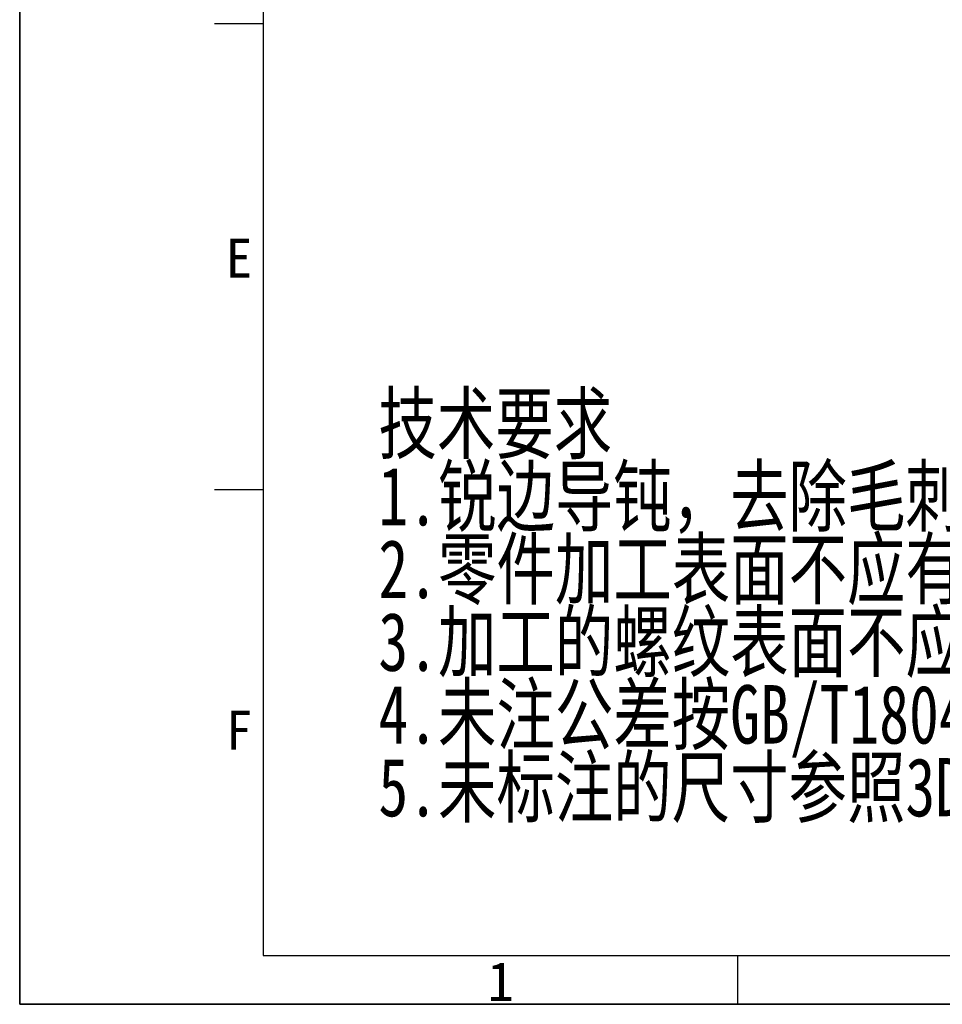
# Model space of a CAD drawing. Header units: millimetres. Extents: x 0 to 423, y 0 to 297.
# Tile 1 of 34: x 0 to 95, y 0 to 101. Entities that reach past the tile are written whole.
import ezdxf

# ---------------------------------------------------------------- set-up
doc = ezdxf.new("R2010")
doc.units = ezdxf.units.MM
doc.styles.add('SLDTEXTSTYLE1', font='SIMSUN.TTC')
doc.styles.add('SLDTEXTSTYLE3', font='HYSWLONGFANGSONG.TTF', dxfattribs={"bigfont": 'bigfont'})

# ---------------------------------------------------------------- blocks, each defined once
blk = doc.blocks.new('SW_NOTE_0_4')
at = {"color": 0, "linetype": 'Continuous', "lineweight": 18, "insert": (1.19, 4.65), "char_height": 4, "attachment_point": 2, "style": 'SLDTEXTSTYLE1'}
blk.add_mtext('E', dxfattribs=at)
blk = doc.blocks.new('SW_NOTE_0_5')
at = {"color": 0, "linetype": 'Continuous', "lineweight": 18, "insert": (1.19, 4.65), "char_height": 4, "attachment_point": 2, "style": 'SLDTEXTSTYLE1'}
blk.add_mtext('F', dxfattribs=at)
blk = doc.blocks.new('SW_NOTE_0_20')
at = {"color": 0, "linetype": 'Continuous', "lineweight": 18, "insert": (1.19, 4.65), "char_height": 4, "attachment_point": 2, "style": 'SLDTEXTSTYLE1'}
blk.add_mtext('1', dxfattribs=at)
blk = doc.blocks.new('GB_A3_A')
at = {"color": 3, "lineweight": 35, "true_color": 0x00ff00}
for p, q in [((0, 0), (0, 297)), ((420, 0), (0, 0))]:
    blk.add_line(p, q, dxfattribs=at)
at = {"lineweight": 25}
for p, q in [((25, 292), (25, 5)), ((25, 5), (415, 5))]:
    blk.add_line(p, q, dxfattribs=at)
at = {"color": 1, "lineweight": 25}
for p, q in [((25, 100.67), (20, 100.67)), ((25, 52.83), (20, 52.83)), ((73.75, 0), (73.75, 5))]:
    blk.add_line(p, q, dxfattribs=at)
for q in [(0, 10), (10, 0)]:
    blk.add_line((0, 0), q)
at = {"color": 190, "linetype": 'Continuous', "lineweight": 18, "true_color": 0x8000ff}
for name, p in [('SW_NOTE_0_4', (21.34, 73.95)), ('SW_NOTE_0_5', (21.34, 25.5)), ('SW_NOTE_0_20', (48.21, -0.3))]:
    blk.add_blockref(name, p, dxfattribs=at)
blk = doc.blocks.new('SW_NOTE_0_27')
at = {"color": 0, "linetype": 'Continuous', "lineweight": 0, "char_height": 6, "attachment_point": 1, "style": 'SLDTEXTSTYLE3'}
for s, insert in [('技术要求', (0, 7.73)), ('1.锐边导钝，去除毛刺飞边，周边倒角C0.5，未注圆角半径Rn;', (0, 0.27)), ('2.零件加工表面不应有明显划痕、擦伤等缺陷；', (0, -7.2)), ('3.加工的螺纹表面不应有黑皮、磕碰和毛刺等缺陷；', (0, -14.67)), ('4.未注公差按GB/T1804-2000-M级加工；', (0, -22.13)), ('5.未标注的尺寸参照3D图；', (0, -29.6))]:
    blk.add_mtext(s, dxfattribs=dict(at, insert=insert))

msp = doc.modelspace()

# ---------------------------------------------------------------- block references
at = {"color": 7, "linetype": 'Continuous'}
msp.add_blockref('GB_A3_A', (0, 0), dxfattribs=at)
at = {"color": 6, "linetype": 'Continuous', "lineweight": 0, "true_color": 0xff00ff}
msp.add_blockref('SW_NOTE_0_27', (36.84, 54.8983), dxfattribs=at)

doc.saveas('drawing.dxf')
